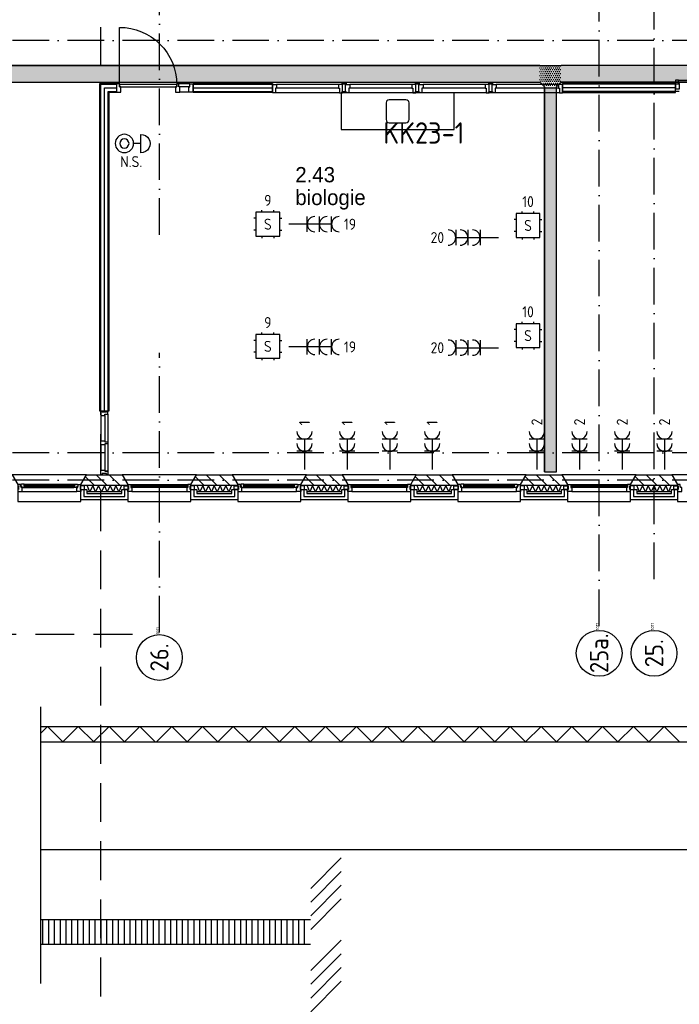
# Model space of a CAD drawing. Header units: millimetres. Extents: x -6587 to 112885, y 244 to 84344.
# Tile 38 of 57: x 39612 to 50412, y 33122 to 49250. Entities that reach past the tile are written whole.
import ezdxf
from ezdxf.enums import TextEntityAlignment as Align

# ---------------------------------------------------------------- set-up
doc = ezdxf.new("R2010")
doc.units = ezdxf.units.MM
doc.header["$LTSCALE"] = 100
for name, pattern in [('B-SL0', [100000000.0, 0, -100000000.0]), ('DASHDOT', [9, 6, -1.5, 0, -1.5]), ('HIDDEN', [9.525, 6.35, -3.175])]:
    doc.linetypes.add(name, pattern=pattern)
doc.layers.get('0').update_dxf_attribs({"color": 9, "linetype": 'CONTINUOUS'})
for name, color, linetype in [('AL$7----_STRAMIEN', 1, 'DASHDOT'), ('AL21----_BUITENWAND', 4, 'CONTINUOUS'), ('AL21K---_ISOLATIE', 1, 'CONTINUOUS'), ('AL22----_BINNENWAND', 7, 'CONTINUOUS'), ('AL28----_KONSTRUKTIE', 3, 'CONTINUOUS'), ('AL31----_BUITENKOZ', 7, 'CONTINUOUS'), ('AL32----_BINNENKOZ', 7, 'CONTINUOUS'), ('AL32----_DRAAIRICHTING', 1, 'CONTINUOUS'), ('AL66----_TRANSPINST', 7, 'CONTINUOUS'), ('AL74----', 7, 'CONTINUOUS'), ('ALL-----_REFLIJNEN', 8, 'CONTINUOUS'), ('ALN-----_BLOCKNAAM', 2, 'CONTINUOUS'), ('ALXA3---_VOLZWART', 14, 'CONTINUOUS'), ('ALXAB---_PREFABBETON', 1, 'CONTINUOUS'), ('BOUW', 8, 'CONTINUOUS'), ('EB62203-_ATTRIB', 2, 'CONTINUOUS'), ('EB6441--_ATTRIB', 2, 'CONTINUOUS'), ('EB6721--_ATTRIB', 2, 'CONTINUOUS'), ('EL62203-_KRACHT-WCD230', 3, 'CONTINUOUS'), ('EL6441--_DATACOM', 3, 'CONTINUOUS'), ('EL6721--_GEB-BEH-AUTO', 3, 'CONTINUOUS'), ('KABELGOOT1', 8, 'CONTINUOUS'), ('LIJN025', 10, 'CONTINUOUS'), ('LIJN070', 130, 'CONTINUOUS'), ('TEKST35', 50, 'CONTINUOUS'), ('WL570---_TOEVOER', 3, 'CONTINUOUS')]:
    doc.layers.add(name, color=color, linetype=linetype)
doc.styles.add('1_8', font='iso', dxfattribs={"width": 0.7, "height": 1.8})
doc.styles.add('2_0', font='iso', dxfattribs={"height": 200})
doc.styles.add('BURO-025', font='BUROFONT.shx', dxfattribs={"height": 250})
doc.styles.add('NORATT', font='isocp.shx')
doc.styles.get("Standard").update_dxf_attribs({"font": 'iso.shx'})
pattern_1 = [(0, (-1717.716, 188607.497), (15.875, 31.75), [0, -31.75])]

# ---------------------------------------------------------------- blocks, each defined once
blk = doc.blocks.new('ES3W2A')
for p, q in [((1.25, 2), (-1.25, 2)), ((0, 2), (0, -3)), ((1.25, 0), (-1.25, 0))]:
    blk.add_line(p, q)
for centre in [(0, 3.25), (0, 1.25)]:
    blk.add_arc(centre, 1.25, 180, 0)
at = {"color": 0, "style": 'NORATT'}
for tag, flags, p in [('VERMOGEN', 9, (-2.5, 5)), ('GROEP', 8, (0, 5)), ('SCHAK', 8, (2.5, 5)), ('GELIJK', 9, (5, 5)), ('TAL', 8, (2.5, 5)), ('KAST', 9, (7, 5))]:
    blk.add_attdef(tag, text='', height=1.8, rotation=90, dxfattribs=dict(at, flags=flags)).set_placement(p, align=Align.MIDDLE_CENTER)
at = {"color": 0, "style": 'NORATT', "flags": 8}
blk.add_attdef('DOEL', text='', height=1.8, rotation=90, dxfattribs=at).set_placement((-2.5, 5), align=Align.MIDDLE_LEFT)
at = {"color": 0, "style": 'NORATT', "flags": 9}
blk.add_attdef('M_CODE', text='', height=1.8, dxfattribs=at).set_placement((0, 0), align=Align.MIDDLE_CENTER)
blk = doc.blocks.new('ES1116A2')
for p, q in [((-0.75, 1.5), (-0.75, 1.75)), ((0.75, 1.5), (0.75, 1.75)), ((-1.5, 0.75), (-1.75, 0.75)), ((1.5, 0.75), (1.75, 0.75)), ((-1.5, -0.75), (-1.75, -0.75)), ((1.5, -0.75), (1.75, -0.75)), ((-0.75, -1.5), (-0.75, -1.75)), ((0.75, -1.5), (0.75, -1.75))]:
    blk.add_line(p, q)
blk.add_lwpolyline([(-1.5, -1.5), (1.5, -1.5), (1.5, 1.5), (-1.5, 1.5)], close=True)
at = {"style": '1_8', "flags": 8}
for tag, p in [('NUMMER', (0, 3)), ('CODE', (0, 0))]:
    blk.add_attdef(tag, text='', height=1.8, dxfattribs=at).set_placement(p, align=Align.MIDDLE)
blk.add_attdef('M_CODE', text='', height=1.8, dxfattribs=at).set_placement((0, 0), align=Align.MIDDLE_CENTER)
blk = doc.blocks.new('ES111454')
for p, q in [((-1.51, 2.61), (1.49, 2.61)), ((-0.01, 2.61), (-0.01, 1.44))]:
    blk.add_line(p, q)
for radius in [1.5, 0.75]:
    blk.add_circle((0.01, -0.08), radius)
blk.add_arc((-0.01, 2.64), 1.5, 358.854, 181.146)
at = {"style": '1_8'}
for tag, flags, p in [('NUMMER', 8, (0.01, 5.42)), ('CODE', 8, (0.01, 2.92)), ('M_CODE', 9, (0.01, -0.08))]:
    blk.add_attdef(tag, text='', height=2, dxfattribs=dict(at, flags=flags)).set_placement(p, align=Align.MIDDLE)
blk = doc.blocks.new('ES3W3A')
at = {"color": 0}
for p, q in [((1.25, 4), (-1.25, 4)), ((0, 4), (0, -3)), ((1.25, 2), (-1.25, 2)), ((1.25, 0), (-1.25, 0))]:
    blk.add_line(p, q, dxfattribs=at)
for centre in [(0, 5.25), (0, 3.25), (0, 1.25)]:
    blk.add_arc(centre, 1.25, 180, 0, dxfattribs=at)
at = {"color": 0, "style": 'NORATT'}
for tag, flags, p in [('VERMOGEN', 9, (-2.5, 7)), ('GROEP', 8, (0, 7)), ('SCHAK', 8, (2.5, 7)), ('GELIJK', 9, (5, 7)), ('KAST', 9, (7, 7)), ('TAL', 8, (2.5, 7))]:
    blk.add_attdef(tag, text='', height=1.8, rotation=90, dxfattribs=dict(at, flags=flags)).set_placement(p, align=Align.MIDDLE_CENTER)
at = {"color": 0, "style": 'NORATT', "flags": 8}
blk.add_attdef('DOEL', text='', height=1.8, rotation=90, dxfattribs=at).set_placement((-2.5, 7), align=Align.MIDDLE_LEFT)
at = {"color": 0, "style": 'NORATT', "flags": 9}
blk.add_attdef('M_CODE', text='', height=1.8, dxfattribs=at).set_placement((0, 0), align=Align.MIDDLE_CENTER)
blk = doc.blocks.new('1011')
at = {"layer": 'AL$7----_STRAMIEN', "color": 7, "linetype": 'Continuous'}
blk.add_circle((-750, 0), 750, dxfattribs=at)
at = {"layer": 'AL$7----_STRAMIEN', "color": 3, "linetype": 'Continuous'}
blk.add_attdef('STR-NAAM', text='', height=600, rotation=360, dxfattribs=at).set_placement((-750, 0), align=Align.MIDDLE)
at = {"layer": 'ALN-----_BLOCKNAAM', "linetype": 'Continuous'}
blk.add_text('1011', height=100, dxfattribs=at).set_placement((0, 0))
blk = doc.blocks.new('A$C3CED5FD2')
at = {"layer": 'AL74----'}
for p, q in [((0, 600), (0, 0)), ((1850, 600), (0, 600)), ((1062.5, 487.5), (787.5, 487.5)), ((1850, 0), (1850, 600)), ((737.5, 437.5), (737.5, 162.5)), ((1112.5, 162.5), (1112.5, 437.5)), ((0, 0), (1850, 0)), ((787.5, 112.5), (1062.5, 112.5))]:
    blk.add_line(p, q, dxfattribs=at)
for centre, start, end in [((787.5, 437.5), 90, 180), ((1062.5, 437.5), 0, 90), ((787.5, 162.5), 180, 270), ((1062.5, 162.5), 270, 0)]:
    blk.add_arc(centre, 50, start, end, dxfattribs=at)
blk = doc.blocks.new('EH100000')
at = {"linetype": 'ByBlock'}
for p, q in [((1, 0.5), (0, 0.5)), ((1, 0.5, 1), (0, 0.5, 1)), ((0, -0.5, 1), (1, -0.5, 1)), ((1, -0.5), (0, -0.5))]:
    blk.add_line(p, q, dxfattribs=at)
at = {"linetype": 'ByBlock', "invisible_edges": 15}
for points in [[(1, -0.5), (0, -0.5), (0, 0.5), (1, 0.5)], [(0, 0.5), (1, 0.5), (1, 0.5, 1), (0, 0.5, 1)], [(0, -0.5, 1), (1, -0.5, 1), (1, -0.5), (0, -0.5)]]:
    blk.add_3dface(points, dxfattribs=at)
at = {"linetype": 'ByBlock', "style": '2_0', "flags": 8}
blk.add_attdef('FUNCTIE', text='', height=0.5, dxfattribs=at).set_placement((0.5, 0), align=Align.MIDDLE)
at = {"linetype": 'ByBlock', "flags": 9}
blk.add_attdef('SCHOT', text='', height=0.5, dxfattribs=at).set_placement((0.5, 0), align=Align.MIDDLE)
blk = doc.blocks.new('EH100005')
blk.add_lwpolyline([(-1, -0.5), (0, -0.5), (0, 0.5), (-1, 0.5)])
at = {"style": '2_0', "flags": 9}
blk.add_attdef('HULPSTUK', text='', height=0.5, dxfattribs=at).set_placement((0, 0), align=Align.MIDDLE)
blk = doc.blocks.new('KG3FEF')
at = {"linetype": 'B-SL0'}
for p, q in [((-175, 135), (-175, -135)), ((175, -135), (175, 135)), ((-100, -210), (100, -210))]:
    blk.add_line(p, q, dxfattribs=at)
at = {"linetype": 'ByBlock'}
for points in [[(-175, 135), (0, 135), (0, 135), (175, 135)], [(-100, -210), (-100, -210), (-175, -135), (-175, -135)], [(175, -135), (175, -135), (100, -210), (100, -210)]]:
    blk.add_lwpolyline(points, dxfattribs=at)
at = {"flags": 3}
blk.add_attdef('HULPSTUK', (0, 0), '', height=1, rotation=270, dxfattribs=at)
blk = doc.blocks.new('A$Cb38f1ce1')
at = {"layer": 'KABELGOOT1'}
h = blk.add_hatch(dxfattribs=at)
h.set_pattern_fill('DOTS', color=256, scale=20, style=0)
h.set_pattern_definition(pattern_1)
h.paths.add_polyline_path([(57568, 41700), (57643, 41625), (57643, 41700)])
h.paths.add_polyline_path([(57643, 41970), (30668, 41970), (30668, 41700), (57643, 41700)])
h = blk.add_hatch(dxfattribs=at)
h.set_pattern_fill('DOTS', color=256, scale=20, style=0)
h.set_pattern_definition(pattern_1)
h.paths.add_polyline_path([(44878, 41700), (44953, 41625), (45153, 41625), (45228, 41700), (45228, 41970), (45053, 41970), (44878, 41970)])
h = blk.add_hatch(dxfattribs=at)
h.set_pattern_fill('DOTS', color=256, scale=20, style=0)
h.set_pattern_definition(pattern_1)
h.paths.add_polyline_path([(45153, 41625), (44953, 41625), (44953, 35314), (45153, 35314)])
at = {"layer": 'AL$7----_STRAMIEN', "color": 1}
blk.add_line((86348, 42380), (750, 42380), dxfattribs=at)
for points in [[(38648, 39197), (38648, 70113)], [(45848, 32791), (45848, 70113)], [(46748, 33559), (46748, 44712)], [(38648, 32684), (38648, 37266)], [(86348, 35630), (1577, 35630)], [(86348, 35180), (750, 35180)]]:
    blk.add_lwpolyline(points, dxfattribs=at)
at = {"layer": 'AL21----_BUITENWAND', "color": 8}
for p, q in [((37363, 34860), (37363, 35029)), ((37363, 35029), (37463, 35029)), ((37463, 35029), (37463, 34960)), ((38033, 34960), (38033, 35029)), ((38033, 35029), (38133, 35029)), ((38133, 35029), (38133, 34860)), ((39163, 34860), (39163, 35029)), ((39163, 35029), (39263, 35029)), ((39263, 35029), (39263, 34960)), ((39833, 34960), (39833, 35029)), ((39833, 35029), (39933, 35029)), ((39933, 35029), (39933, 34860)), ((40963, 34860), (40963, 35029)), ((40963, 35029), (41063, 35029)), ((41063, 35029), (41063, 34960)), ((41633, 34960), (41633, 35029)), ((41633, 35029), (41733, 35029)), ((41733, 35029), (41733, 34860)), ((42763, 34860), (42763, 35029)), ((42763, 35029), (42863, 35029)), ((42863, 35029), (42863, 34960)), ((43433, 34960), (43433, 35029)), ((43433, 35029), (43533, 35029)), ((43533, 35029), (43533, 34860)), ((44563, 34860), (44563, 35029)), ((44563, 35029), (44663, 35029)), ((44663, 35029), (44663, 34960)), ((45233, 34960), (45233, 35029)), ((45233, 35029), (45333, 35029)), ((45333, 35029), (45333, 34860)), ((46363, 34860), (46363, 35029)), ((46363, 35029), (46463, 35029)), ((46463, 35029), (46463, 34960)), ((47033, 34960), (47033, 35029)), ((47033, 35029), (47133, 35029)), ((47133, 35029), (47133, 34860)), ((38133, 34860), (37363, 34860)), ((37463, 34960), (38033, 34960)), ((39933, 34860), (39163, 34860)), ((39263, 34960), (39833, 34960)), ((41733, 34860), (40963, 34860)), ((41063, 34960), (41633, 34960)), ((43533, 34860), (42763, 34860)), ((42863, 34960), (43433, 34960)), ((45333, 34860), (44563, 34860)), ((44663, 34960), (45233, 34960)), ((47133, 34860), (46363, 34860)), ((46463, 34960), (47033, 34960))]:
    blk.add_line(p, q, dxfattribs=at)
at = {"layer": 'AL21K---_ISOLATIE', "color": 8, "linetype": 'Continuous'}
for p, q in [((38033, 35090), (37463, 35090)), ((37510, 34990), (37467, 35090)), ((37558, 35090), (37510, 34990)), ((37605, 34990), (37558, 35090)), ((37653, 35090), (37605, 34990)), ((37700, 34990), (37653, 35090)), ((37748, 35090), (37700, 34990)), ((37795, 34990), (37748, 35090)), ((37843, 35090), (37795, 34990)), ((37890, 34990), (37843, 35090)), ((37938, 35090), (37890, 34990)), ((37985, 34990), (37938, 35090)), ((38028, 35090), (37985, 34990)), ((39833, 35090), (39263, 35090)), ((39310, 34990), (39267, 35090)), ((39358, 35090), (39310, 34990)), ((39405, 34990), (39358, 35090)), ((39453, 35090), (39405, 34990)), ((39500, 34990), (39453, 35090)), ((39548, 35090), (39500, 34990)), ((39595, 34990), (39548, 35090)), ((39643, 35090), (39595, 34990)), ((39690, 34990), (39643, 35090)), ((39738, 35090), (39690, 34990)), ((39785, 34990), (39738, 35090)), ((39828, 35090), (39785, 34990)), ((41633, 35090), (41063, 35090)), ((41110, 34990), (41067, 35090)), ((41158, 35090), (41110, 34990)), ((41205, 34990), (41158, 35090)), ((41253, 35090), (41205, 34990)), ((41300, 34990), (41253, 35090)), ((41348, 35090), (41300, 34990)), ((41395, 34990), (41348, 35090)), ((41443, 35090), (41395, 34990)), ((41490, 34990), (41443, 35090)), ((41538, 35090), (41490, 34990)), ((41585, 34990), (41538, 35090)), ((41628, 35090), (41585, 34990)), ((43433, 35090), (42863, 35090)), ((42910, 34990), (42867, 35090)), ((42958, 35090), (42910, 34990)), ((43005, 34990), (42958, 35090)), ((43053, 35090), (43005, 34990)), ((43100, 34990), (43053, 35090)), ((43148, 35090), (43100, 34990)), ((43195, 34990), (43148, 35090)), ((43243, 35090), (43195, 34990)), ((43290, 34990), (43243, 35090)), ((43338, 35090), (43290, 34990)), ((43385, 34990), (43338, 35090)), ((43428, 35090), (43385, 34990)), ((45233, 35090), (44663, 35090)), ((44710, 34990), (44667, 35090)), ((44758, 35090), (44710, 34990)), ((44805, 34990), (44758, 35090)), ((44853, 35090), (44805, 34990)), ((44900, 34990), (44853, 35090)), ((44948, 35090), (44900, 34990)), ((44995, 34990), (44948, 35090)), ((45043, 35090), (44995, 34990)), ((45090, 34990), (45043, 35090)), ((45138, 35090), (45090, 34990)), ((45185, 34990), (45138, 35090)), ((45228, 35090), (45185, 34990)), ((47033, 35090), (46463, 35090)), ((46510, 34990), (46467, 35090)), ((46558, 35090), (46510, 34990)), ((46605, 34990), (46558, 35090)), ((46653, 35090), (46605, 34990)), ((46700, 34990), (46653, 35090)), ((46748, 35090), (46700, 34990)), ((46795, 34990), (46748, 35090)), ((46843, 35090), (46795, 34990)), ((46890, 34990), (46843, 35090)), ((46938, 35090), (46890, 34990)), ((46985, 34990), (46938, 35090)), ((47028, 35090), (46985, 34990)), ((38033, 34990), (37463, 34990)), ((39833, 34990), (39263, 34990)), ((41633, 34990), (41063, 34990)), ((43433, 34990), (42863, 34990)), ((45233, 34990), (44663, 34990)), ((47033, 34990), (46463, 34990))]:
    blk.add_line(p, q, dxfattribs=at)
at = {"layer": 'AL22----_BINNENWAND', "color": 8}
for p, q in [((37673, 36309), (37673, 41680)), ((37673, 41680), (37948, 41680)), ((37948, 41680), (37948, 41530)), ((39199, 41680), (40498, 41680)), ((39199, 41530), (39199, 41680)), ((40498, 41680), (40498, 41530)), ((47097, 41680), (45248, 41680)), ((45248, 41680), (45248, 41530)), ((37948, 41530), (37823, 41530)), ((37823, 41530), (37823, 36309)), ((40498, 41530), (39199, 41530)), ((45248, 41530), (47097, 41530)), ((37823, 36309), (37673, 36309))]:
    blk.add_line(p, q, dxfattribs=at)
at = {"layer": 'AL22----_BINNENWAND', "color": 8, "linetype": 'Continuous'}
for p, q in [((37688, 36309), (37688, 41665)), ((37688, 41665), (37948, 41665)), ((39199, 41665), (40498, 41665)), ((47158, 41665), (45248, 41665)), ((47097, 41665), (45248, 41665)), ((37808, 36309), (37808, 41545)), ((37808, 41545), (37948, 41545)), ((39199, 41545), (40498, 41545)), ((47158, 41545), (45248, 41545)), ((47097, 41545), (45248, 41545))]:
    blk.add_line(p, q, dxfattribs=at)
at = {"layer": 'AL28----_KONSTRUKTIE', "color": 8}
for p, q in [((37363, 35110), (37455, 35270)), ((37455, 35270), (38040, 35270)), ((38040, 35270), (38133, 35110)), ((39163, 35110), (39255, 35270)), ((39255, 35270), (39840, 35270)), ((39840, 35270), (39933, 35110)), ((40963, 35110), (41055, 35270)), ((41055, 35270), (41640, 35270)), ((41640, 35270), (41733, 35110)), ((42763, 35110), (42855, 35270)), ((42855, 35270), (43440, 35270)), ((43440, 35270), (43533, 35110)), ((44563, 35110), (44655, 35270)), ((44655, 35270), (45240, 35270)), ((45240, 35270), (45333, 35110)), ((46363, 35110), (46455, 35270)), ((46455, 35270), (47040, 35270)), ((47040, 35270), (47133, 35110)), ((37363, 35090), (37363, 35110)), ((38133, 35090), (37363, 35090)), ((38133, 35110), (38133, 35090)), ((39163, 35090), (39163, 35110)), ((39933, 35090), (39163, 35090)), ((39933, 35110), (39933, 35090)), ((40963, 35090), (40963, 35110)), ((41733, 35090), (40963, 35090)), ((41733, 35110), (41733, 35090)), ((42763, 35090), (42763, 35110)), ((43533, 35090), (42763, 35090)), ((43533, 35110), (43533, 35090)), ((44563, 35090), (44563, 35110)), ((45333, 35090), (44563, 35090)), ((45333, 35110), (45333, 35090)), ((46363, 35090), (46363, 35110)), ((47133, 35090), (46363, 35090)), ((47133, 35110), (47133, 35090))]:
    blk.add_line(p, q, dxfattribs=at)
at = {"layer": 'AL31----_BUITENKOZ', "color": 8}
for points in [[(37363, 35110), (37455, 35270), (36240, 35270), (36333, 35110), (36333, 34830), (37363, 34830)], [(39163, 35110), (39255, 35270), (38040, 35270), (38133, 35110), (38133, 34830), (39163, 34830)], [(40963, 35110), (41055, 35270), (39840, 35270), (39933, 35110), (39933, 34830), (40963, 34830)], [(42763, 35110), (42855, 35270), (41640, 35270), (41733, 35110), (41733, 34830), (42763, 34830)], [(44563, 35110), (44655, 35270), (43440, 35270), (43533, 35110), (43533, 34830), (44563, 34830)], [(46363, 35110), (46455, 35270), (45240, 35270), (45333, 35110), (45333, 34830), (46363, 34830)], [(48163, 35110), (48255, 35270), (47040, 35270), (47133, 35110), (47133, 34830), (48163, 34830)], [(36333, 35110), (36333, 35085), (36343, 35085), (36343, 35029), (36333, 35029), (36333, 34996), (36400, 34996), (36400, 35059), (36383, 35059), (36383, 35074), (36377, 35074), (36377, 35110)], [(36389, 35113), (36387, 35109), (36380, 35109), (36380, 35079), (36402, 35079), (36402, 35074), (36394, 35074), (36394, 35059), (36400, 35059), (36447, 35059), (36449, 35072), (36432, 35072), (36432, 35113)], [(36432, 35111), (36432, 35097), (36449, 35097), (36449, 35111)], [(37306, 35113), (37308, 35109), (37315, 35109), (37315, 35079), (37293, 35079), (37293, 35074), (37301, 35074), (37301, 35059), (37296, 35059), (37249, 35059), (37246, 35072), (37263, 35072), (37263, 35113)], [(37263, 35111), (37263, 35097), (37246, 35097), (37246, 35111)], [(37363, 35110), (37363, 35085), (37353, 35085), (37353, 35029), (37363, 35029), (37363, 34996), (37296, 34996), (37296, 35059), (37313, 35059), (37313, 35074), (37319, 35074), (37319, 35110)], [(37353, 35085), (37353, 35029), (37424, 35029), (37424, 35085)], [(38143, 35085), (38143, 35029), (38072, 35029), (38072, 35085)], [(39153, 35085), (39153, 35029), (39224, 35029), (39224, 35085)], [(39943, 35085), (39943, 35029), (39872, 35029), (39872, 35085)], [(39933, 35110), (39933, 35085), (39943, 35085), (39943, 35029), (39933, 35029), (39933, 34996), (40000, 34996), (40000, 35059), (39983, 35059), (39983, 35074), (39977, 35074), (39977, 35110)], [(39989, 35113), (39987, 35109), (39980, 35109), (39980, 35079), (40002, 35079), (40002, 35074), (39994, 35074), (39994, 35059), (40000, 35059), (40047, 35059), (40049, 35072), (40032, 35072), (40032, 35113)], [(40032, 35111), (40032, 35097), (40049, 35097), (40049, 35111)], [(40906, 35113), (40908, 35109), (40915, 35109), (40915, 35079), (40893, 35079), (40893, 35074), (40901, 35074), (40901, 35059), (40896, 35059), (40849, 35059), (40846, 35072), (40863, 35072), (40863, 35113)], [(40863, 35111), (40863, 35097), (40846, 35097), (40846, 35111)], [(40963, 35110), (40963, 35085), (40953, 35085), (40953, 35029), (40963, 35029), (40963, 34996), (40896, 34996), (40896, 35059), (40913, 35059), (40913, 35074), (40919, 35074), (40919, 35110)], [(40953, 35085), (40953, 35029), (41024, 35029), (41024, 35085)], [(41743, 35085), (41743, 35029), (41672, 35029), (41672, 35085)], [(42753, 35085), (42753, 35029), (42824, 35029), (42824, 35085)], [(43543, 35085), (43543, 35029), (43472, 35029), (43472, 35085)], [(43533, 35110), (43533, 35085), (43543, 35085), (43543, 35029), (43533, 35029), (43533, 34996), (43600, 34996), (43600, 35059), (43583, 35059), (43583, 35074), (43577, 35074), (43577, 35110)], [(43589, 35113), (43587, 35109), (43580, 35109), (43580, 35079), (43602, 35079), (43602, 35074), (43594, 35074), (43594, 35059), (43600, 35059), (43647, 35059), (43649, 35072), (43632, 35072), (43632, 35113)], [(43632, 35111), (43632, 35097), (43649, 35097), (43649, 35111)], [(44506, 35113), (44508, 35109), (44515, 35109), (44515, 35079), (44493, 35079), (44493, 35074), (44501, 35074), (44501, 35059), (44496, 35059), (44449, 35059), (44446, 35072), (44463, 35072), (44463, 35113)], [(44463, 35111), (44463, 35097), (44446, 35097), (44446, 35111)], [(44563, 35110), (44563, 35085), (44553, 35085), (44553, 35029), (44563, 35029), (44563, 34996), (44496, 34996), (44496, 35059), (44513, 35059), (44513, 35074), (44519, 35074), (44519, 35110)], [(44553, 35085), (44553, 35029), (44624, 35029), (44624, 35085)], [(45343, 35085), (45343, 35029), (45272, 35029), (45272, 35085)], [(46353, 35085), (46353, 35029), (46424, 35029), (46424, 35085)], [(47143, 35085), (47143, 35029), (47072, 35029), (47072, 35085)], [(47133, 35110), (47133, 35085), (47143, 35085), (47143, 35029), (47133, 35029), (47133, 34996), (47200, 34996), (47200, 35059), (47183, 35059), (47183, 35074), (47177, 35074), (47177, 35110)]]:
    blk.add_lwpolyline(points, close=True, dxfattribs=at)
for points in [[(36432, 35113), (37263, 35113)], [(36447, 35059), (37249, 35059)], [(38183, 35110), (39113, 35110)], [(40032, 35113), (40863, 35113)], [(40047, 35059), (40849, 35059)], [(41783, 35110), (42713, 35110)], [(43632, 35113), (44463, 35113)], [(43647, 35059), (44449, 35059)], [(45383, 35110), (46313, 35110)], [(36400, 34996), (37296, 34996)], [(38200, 34996), (39096, 34996)], [(40000, 34996), (40896, 34996)], [(41800, 34996), (42696, 34996)], [(43600, 34996), (44496, 34996)], [(45400, 34996), (46296, 34996)]]:
    blk.add_lwpolyline(points, dxfattribs=at)
at = {"layer": 'AL31----_BUITENKOZ', "color": 8, "linetype": 'Continuous'}
for points in [[(36434, 35095), (36434, 35074), (37261, 35074), (37261, 35095)], [(38183, 35110), (38183, 35110), (38183, 35059), (38200, 35059), (38200, 34996), (38200, 34996), (38200, 34996), (38200, 34996), (38200, 34996), (38133, 34996), (38133, 35029), (38143, 35029), (38143, 35085), (38133, 35085), (38133, 35085), (38133, 35110)], [(38188, 35084), (38188, 35063), (39108, 35063), (39108, 35084)], [(39113, 35110), (39113, 35110), (39113, 35059), (39096, 35059), (39096, 34996), (39096, 34996), (39096, 34996), (39096, 34996), (39096, 34996), (39163, 34996), (39163, 35029), (39153, 35029), (39153, 35085), (39163, 35085), (39163, 35085), (39163, 35110)], [(40034, 35095), (40034, 35074), (40861, 35074), (40861, 35095)], [(41783, 35110), (41783, 35110), (41783, 35059), (41800, 35059), (41800, 34996), (41800, 34996), (41800, 34996), (41800, 34996), (41800, 34996), (41733, 34996), (41733, 35029), (41743, 35029), (41743, 35085), (41733, 35085), (41733, 35085), (41733, 35110)], [(41788, 35084), (41788, 35063), (42708, 35063), (42708, 35084)], [(42713, 35110), (42713, 35110), (42713, 35059), (42696, 35059), (42696, 34996), (42696, 34996), (42696, 34996), (42696, 34996), (42696, 34996), (42763, 34996), (42763, 35029), (42753, 35029), (42753, 35085), (42763, 35085), (42763, 35085), (42763, 35110)], [(43634, 35095), (43634, 35074), (44461, 35074), (44461, 35095)], [(45383, 35110), (45383, 35110), (45383, 35059), (45400, 35059), (45400, 34996), (45400, 34996), (45400, 34996), (45400, 34996), (45400, 34996), (45333, 34996), (45333, 35029), (45343, 35029), (45343, 35085), (45333, 35085), (45333, 35085), (45333, 35110)], [(45388, 35084), (45388, 35063), (46308, 35063), (46308, 35084)], [(46313, 35110), (46313, 35110), (46313, 35059), (46296, 35059), (46296, 34996), (46296, 34996), (46296, 34996), (46296, 34996), (46296, 34996), (46363, 34996), (46363, 35029), (46353, 35029), (46353, 35085), (46363, 35085), (46363, 35085), (46363, 35110)]]:
    blk.add_lwpolyline(points, close=True, dxfattribs=at)
at = {"layer": 'AL32----_BINNENKOZ', "color": 8}
blk.add_line((37806, 35325), (37755, 35325), dxfattribs=at)
for points in [[(38015, 41623), (37998, 41623), (37998, 41674), (37948, 41674), (37948, 41535), (38015, 41535)], [(38932, 41623), (38932, 41663), (37998, 41663), (37998, 41623)], [(39132, 41623), (39149, 41623), (39149, 41674), (39199, 41674), (39199, 41535), (39132, 41535)]]:
    blk.add_lwpolyline(points, close=True, dxfattribs=at)
for points in [[(38965, 41674), (38932, 41674), (38932, 41623), (38915, 41623), (38915, 41535), (38982, 41535), (38982, 41623), (38965, 41623), (38965, 41674), (38932, 41674)], [(39149, 41674), (38965, 41674)], [(39132, 41623), (38982, 41623)], [(40498, 41523), (40498, 41662), (40565, 41662), (40565, 41599), (40548, 41599), (40548, 41523), (40498, 41523)], [(41581, 41662), (40565, 41662)], [(41648, 41523), (41648, 41662), (41581, 41662), (41581, 41599), (41598, 41599), (41598, 41523), (41648, 41523)], [(41698, 41667), (41710, 41667), (41710, 41685), (41648, 41685), (41635, 41685), (41635, 41667)], [(41698, 41662), (41698, 41667), (41648, 41667), (41648, 41662)], [(41698, 41523), (41698, 41662), (41765, 41662), (41765, 41599), (41748, 41599), (41748, 41523), (41698, 41523)], [(42781, 41662), (41765, 41662)], [(42848, 41523), (42848, 41662), (42781, 41662), (42781, 41599), (42798, 41599), (42798, 41523), (42848, 41523)], [(42898, 41667), (42910, 41667), (42910, 41685), (42848, 41685), (42835, 41685), (42835, 41667)], [(42898, 41662), (42898, 41667), (42848, 41667), (42848, 41662)], [(42898, 41523), (42898, 41662), (42965, 41662), (42965, 41599), (42948, 41599), (42948, 41523), (42898, 41523)], [(43981, 41662), (42965, 41662)], [(44048, 41523), (44048, 41662), (43981, 41662), (43981, 41599), (43998, 41599), (43998, 41523), (44048, 41523)], [(44098, 41667), (44110, 41667), (44110, 41685), (44048, 41685), (44035, 41685), (44035, 41667)], [(44098, 41662), (44098, 41667), (44048, 41667), (44048, 41662)], [(44098, 41523), (44098, 41662), (44165, 41662), (44165, 41599), (44148, 41599), (44148, 41523), (44098, 41523)], [(45181, 41662), (44165, 41662)], [(45248, 41523), (45248, 41662), (45181, 41662), (45181, 41599), (45198, 41599), (45198, 41523), (45248, 41523)], [(39132, 41535), (38982, 41535)], [(41598, 41523), (40548, 41523)], [(41581, 41599), (40565, 41599)], [(41698, 41542), (41710, 41542), (41710, 41524), (41648, 41524), (41635, 41524), (41635, 41542)], [(41698, 41548), (41698, 41542), (41648, 41542), (41648, 41548)], [(42798, 41523), (41748, 41523)], [(42781, 41599), (41765, 41599)], [(42898, 41542), (42910, 41542), (42910, 41524), (42848, 41524), (42835, 41524), (42835, 41542)], [(42898, 41548), (42898, 41542), (42848, 41542), (42848, 41548)], [(43998, 41523), (42948, 41523)], [(43981, 41599), (42965, 41599)], [(44098, 41542), (44110, 41542), (44110, 41524), (44048, 41524), (44035, 41524), (44035, 41542)], [(44098, 41548), (44098, 41542), (44048, 41542), (44048, 41548)], [(45198, 41523), (44148, 41523)], [(45181, 41599), (44165, 41599)], [(37806, 36309), (37781, 36309), (37781, 36293), (37714, 36293), (37714, 36309), (37692, 36309), (37692, 36242), (37755, 36242), (37755, 36259), (37806, 36259), (37806, 36309)], [(37692, 36242), (37692, 35826)], [(37692, 36242), (37692, 35826)], [(37755, 36242), (37755, 35826)], [(37806, 36259), (37806, 35809)], [(37806, 35776), (37755, 35776), (37755, 35759), (37692, 35759), (37692, 35826), (37755, 35826), (37755, 35809), (37806, 35809), (37806, 35776)], [(37692, 35758), (37692, 35342)], [(37755, 35758), (37755, 35342)], [(37806, 35775), (37806, 35325)], [(37806, 35275), (37781, 35275), (37781, 35291), (37714, 35291), (37714, 35275), (37692, 35275), (37692, 35342), (37755, 35342), (37755, 35325), (37806, 35325), (37806, 35275)]]:
    blk.add_lwpolyline(points, dxfattribs=at)
at = {"layer": 'AL32----_DRAAIRICHTING', "color": 8}
blk.add_lwpolyline([(37998, 41663), (37998, 42597, -0.414214), (38932, 41663, -0.414214)], format="xyb", dxfattribs=at)
blk.add_lwpolyline([(47147, 41731), (47331, 41731)], dxfattribs=at)
at = {"layer": 'AL66----_TRANSPINST', "color": 8, "linetype": 'Continuous'}
blk.add_line((47097, 41530), (47097, 41680), dxfattribs=at)
blk.add_lwpolyline([(47164, 41680), (47147, 41680), (47147, 41731), (47097, 41731), (47097, 41592), (47164, 41592)], close=True, dxfattribs=at)
at = {"layer": 'ALL-----_REFLIJNEN', "color": 8, "linetype": 'Continuous'}
for p, q in [((37748, 36309), (37748, 41605)), ((37748, 41605), (37948, 41605)), ((39199, 41605), (40498, 41605)), ((47097, 41605), (45248, 41605)), ((37413, 35029), (37413, 34910)), ((38083, 34910), (38083, 35029)), ((39213, 35029), (39213, 34910)), ((39883, 34910), (39883, 35029)), ((41013, 35029), (41013, 34910)), ((41683, 34910), (41683, 35029)), ((42813, 35029), (42813, 34910)), ((43483, 34910), (43483, 35029)), ((44613, 35029), (44613, 34910)), ((45283, 34910), (45283, 35029)), ((46413, 35029), (46413, 34910)), ((47083, 34910), (47083, 35029)), ((37413, 34910), (38083, 34910)), ((39213, 34910), (39883, 34910)), ((41013, 34910), (41683, 34910)), ((42813, 34910), (43483, 34910)), ((44613, 34910), (45283, 34910)), ((46413, 34910), (47083, 34910))]:
    blk.add_line(p, q, dxfattribs=at)
at = {"layer": 'ALXA3---_VOLZWART', "color": 8}
for p, q in [((37413, 35029), (37413, 34910)), ((38083, 34910), (38083, 35029)), ((39213, 35029), (39213, 34910)), ((39883, 34910), (39883, 35029)), ((41013, 35029), (41013, 34910)), ((41683, 34910), (41683, 35029)), ((42813, 35029), (42813, 34910)), ((43483, 34910), (43483, 35029)), ((44613, 35029), (44613, 34910)), ((45283, 34910), (45283, 35029)), ((46413, 35029), (46413, 34910)), ((47083, 34910), (47083, 35029)), ((37413, 34910), (38083, 34910)), ((39213, 34910), (39883, 34910)), ((41013, 34910), (41683, 34910)), ((42813, 34910), (43483, 34910)), ((44613, 34910), (45283, 34910)), ((46413, 34910), (47083, 34910))]:
    blk.add_line(p, q, dxfattribs=at)
at = {"layer": 'ALXAB---_PREFABBETON', "color": 8}
for p, q in [((37584, 35090), (37436, 35238)), ((37796, 35090), (37616, 35270)), ((38008, 35090), (37828, 35270)), ((39384, 35090), (39236, 35238)), ((39596, 35090), (39416, 35270)), ((39808, 35090), (39628, 35270)), ((41184, 35090), (41036, 35238)), ((41396, 35090), (41216, 35270)), ((41608, 35090), (41428, 35270)), ((42984, 35090), (42836, 35238)), ((43196, 35090), (43016, 35270)), ((43408, 35090), (43228, 35270)), ((44784, 35090), (44636, 35238)), ((44996, 35090), (44816, 35270)), ((45208, 35090), (45028, 35270)), ((46584, 35090), (46436, 35238)), ((46796, 35090), (46616, 35270)), ((47008, 35090), (46828, 35270)), ((37372, 35090), (37363, 35099)), ((39172, 35090), (39163, 35099)), ((40972, 35090), (40963, 35099)), ((42772, 35090), (42763, 35099)), ((44572, 35090), (44563, 35099)), ((46372, 35090), (46363, 35099))]:
    blk.add_line(p, q, dxfattribs=at)
at = {"layer": 'BOUW'}
for p, q in [((36707, 26938), (36707, 31466)), ((36707, 31144), (51886, 31144)), ((36817, 31144), (36707, 31035)), ((37069, 30894), (36817, 31144)), ((37321, 31144), (37069, 30894)), ((37573, 30894), (37321, 31144)), ((37824, 31144), (37572, 30894)), ((38076, 30894), (37824, 31144)), ((38076, 30894), (38328, 31144)), ((38328, 31144), (38580, 30894)), ((38852, 31144), (38600, 30894)), ((39104, 30894), (38852, 31144)), ((39355, 31144), (39104, 30894)), ((39607, 30894), (39355, 31144)), ((39859, 31144), (39607, 30894)), ((40111, 30894), (39859, 31144)), ((40363, 31144), (40111, 30894)), ((40615, 30894), (40363, 31144)), ((40615, 30894), (40867, 31144)), ((40867, 31144), (41119, 30894)), ((41118, 30894), (41370, 31144)), ((41370, 31144), (41622, 30894)), ((41622, 30894), (41874, 31144)), ((41874, 31144), (42126, 30894)), ((42126, 30894), (42378, 31144)), ((42378, 31144), (42630, 30894)), ((42630, 30894), (42882, 31144)), ((42882, 31144), (43134, 30894)), ((43134, 30894), (43386, 31144)), ((43386, 31144), (43638, 30894)), ((43638, 30894), (43890, 31144)), ((43890, 31144), (44142, 30894)), ((44142, 30894), (44394, 31144)), ((44394, 31144), (44645, 30894)), ((44645, 30894), (44897, 31144)), ((44897, 31144), (45149, 30894)), ((45149, 30894), (45401, 31144)), ((45401, 31144), (45653, 30894)), ((45653, 30894), (45905, 31144)), ((45905, 31144), (46157, 30894)), ((46157, 30894), (46409, 31144)), ((46409, 31144), (46661, 30894)), ((46661, 30894), (46913, 31144)), ((46913, 31144), (47165, 30894)), ((36707, 30894), (51886, 30894)), ((59243, 29127), (36711, 29127)), ((41125, 27977), (36707, 27977)), ((36741, 27577), (36741, 27965)), ((36836, 27577), (36836, 27965)), ((36932, 27577), (36932, 27965)), ((37027, 27577), (37027, 27965)), ((37122, 27577), (37122, 27965)), ((37217, 27577), (37217, 27965)), ((37313, 27577), (37313, 27965)), ((37408, 27577), (37408, 27965)), ((37503, 27577), (37503, 27965)), ((37598, 27577), (37598, 27965)), ((37694, 27577), (37694, 27965)), ((37789, 27577), (37789, 27965)), ((37884, 27577), (37884, 27965)), ((37979, 27577), (37979, 27965)), ((38075, 27577), (38075, 27965)), ((38170, 27577), (38170, 27965)), ((38265, 27577), (38265, 27965)), ((38360, 27577), (38360, 27965)), ((38456, 27577), (38456, 27965)), ((38551, 27577), (38551, 27965)), ((38646, 27577), (38646, 27965)), ((38741, 27577), (38741, 27965)), ((38837, 27577), (38837, 27965)), ((38932, 27577), (38932, 27965)), ((39027, 27577), (39027, 27965)), ((39122, 27577), (39122, 27965)), ((39218, 27577), (39218, 27965)), ((39313, 27577), (39313, 27965)), ((39408, 27577), (39408, 27965)), ((39503, 27577), (39503, 27965)), ((39599, 27577), (39599, 27965)), ((39694, 27577), (39694, 27965)), ((39789, 27577), (39789, 27965)), ((39884, 27577), (39884, 27965)), ((39980, 27577), (39980, 27965)), ((40075, 27577), (40075, 27965)), ((40170, 27577), (40170, 27965)), ((40265, 27577), (40265, 27965)), ((40361, 27577), (40361, 27965)), ((40456, 27577), (40456, 27965)), ((40551, 27577), (40551, 27965)), ((40646, 27577), (40646, 27965)), ((40742, 27577), (40742, 27965)), ((40837, 27577), (40837, 27965)), ((40932, 27577), (40932, 27965)), ((41027, 27577), (41027, 27965)), ((41125, 27577), (36707, 27577))]:
    blk.add_line(p, q, dxfattribs=at)
at = {"layer": 'WL570---_TOEVOER', "color": 8}
for p, q in [((41126, 28494), (41626, 28994)), ((41126, 28269), (41626, 28769)), ((41126, 28045), (41626, 28545)), ((41126, 27820), (41626, 28320)), ((41126, 27147), (41626, 27647)), ((41126, 26922), (41626, 27422)), ((41126, 26698), (41626, 27198)), ((41126, 26473), (41626, 26973))]:
    blk.add_line(p, q, dxfattribs=at)
at = {"layer": 'AL$7----_STRAMIEN', "color": 8, "xscale": 0.5, "yscale": 0.5, "zscale": 0.5, "rotation": 90}
for p, values in [((38648, 32651), {'STR-NAAM': '26.'}), ((45848, 32720), {'STR-NAAM': '25a.'}), ((46748, 32720), {'STR-NAAM': '25.'})]:
    blk.add_blockref('1011', p, dxfattribs=at).add_auto_attribs(values)
at = {"layer": 'AL74----'}
blk.add_blockref('A$C3CED5FD2', (41623, 40923), dxfattribs=at)
at = {"layer": 'KABELGOOT1', "zscale": 60}
for name, p, xscale, yscale, rotation in [('EH100000', (44878, 41835, 3650), 10553, 270, 180), ('EH100000', (45053, 41625, 3650), 6310.999999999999, 200, 270), ('EH100005', (45053, 35314, 3650), 60, 200, 270)]:
    blk.add_blockref(name, p, dxfattribs=dict(at, xscale=xscale, yscale=yscale, rotation=rotation))
at = {"layer": 'KABELGOOT1'}
blk.add_blockref('KG3FEF', (45053, 41835, 3650), dxfattribs=at)
at = {"layer": 'KABELGOOT1', "xscale": 12339.99999999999, "yscale": 270, "zscale": 60}
blk.add_blockref('EH100000', (45228, 41835, 3650), dxfattribs=at)
at = {"layer": 'BOUW', "style": 'BURO-025'}
for s, p in [('2.43', (40874, 40059)), ('biologie', (40874, 39686))]:
    blk.add_text(s, height=250, dxfattribs=at).set_placement(p)

msp = doc.modelspace()

# ---------------------------------------------------------------- linework, layer by layer
at = {"layer": 'LIJN070', "linetype": 'HIDDEN'}
for p, q in [((40935, 51032), (40935, 4897)), ((37965, 39183), (41562, 39183))]:
    msp.add_line(p, q, dxfattribs=at)

# ---------------------------------------------------------------- block references
at = {"layer": 'EL62203-_KRACHT-WCD230'}
ref = msp.add_blockref('ES3W3A', (44320, 45900), dxfattribs=dict(at, xscale=100, yscale=100, zscale=100, rotation=270.0000000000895))
ref.add_attrib('GROEP', '19', dxfattribs={"layer": 'EB62203-_ATTRIB', "color": 1, "height": 180, "style": 'NORATT', "flags": 8}).set_placement((45020, 45900), align=Align.MIDDLE_CENTER)
ref = msp.add_blockref('ES3W3A', (47151, 45681), dxfattribs=dict(at, xscale=100, yscale=100, zscale=100, rotation=90.00000000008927))
ref.add_attrib('GROEP', '20', dxfattribs={"layer": 'EB62203-_ATTRIB', "color": 1, "height": 180, "style": 'NORATT', "flags": 8}).set_placement((46451, 45681), align=Align.MIDDLE_CENTER)
ref = msp.add_blockref('ES3W3A', (44320, 43890), dxfattribs=dict(at, xscale=100, yscale=100, zscale=100, rotation=270.0000000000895))
ref.add_attrib('GROEP', '19', dxfattribs={"layer": 'EB62203-_ATTRIB', "color": 1, "height": 180, "style": 'NORATT', "flags": 8}).set_placement((45020, 43890), align=Align.MIDDLE_CENTER)
ref = msp.add_blockref('ES3W3A', (47151, 43877), dxfattribs=dict(at, xscale=100, yscale=100, zscale=100, rotation=90.00000000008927))
ref.add_attrib('GROEP', '20', dxfattribs={"layer": 'EB62203-_ATTRIB', "color": 1, "height": 180, "style": 'NORATT', "flags": 8}).set_placement((46451, 43877), align=Align.MIDDLE_CENTER)
ref = msp.add_blockref('ES3W2A', (44276, 42180), dxfattribs=dict(at, xscale=100, yscale=100, zscale=100, rotation=5.371703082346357e-10))
ref.add_attrib('GROEP', '1', dxfattribs={"layer": 'EB62203-_ATTRIB', "color": 1, "height": 180, "rotation": 90, "style": '1_8', "flags": 8}).set_placement((44276, 42605), align=Align.MIDDLE_LEFT)
ref = msp.add_blockref('ES3W2A', (44974, 42180), dxfattribs=dict(at, xscale=100, yscale=100, zscale=100, rotation=5.371703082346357e-10))
ref.add_attrib('GROEP', '1', dxfattribs={"layer": 'EB62203-_ATTRIB', "color": 1, "height": 180, "rotation": 90, "style": '1_8', "flags": 8}).set_placement((44974, 42605), align=Align.MIDDLE_LEFT)
ref = msp.add_blockref('ES3W2A', (45672, 42180), dxfattribs=dict(at, xscale=100, yscale=100, zscale=100, rotation=5.371703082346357e-10))
ref.add_attrib('GROEP', '1', dxfattribs={"layer": 'EB62203-_ATTRIB', "color": 1, "height": 180, "rotation": 90, "style": '1_8', "flags": 8}).set_placement((45672, 42605), align=Align.MIDDLE_LEFT)
ref = msp.add_blockref('ES3W2A', (46365, 42180), dxfattribs=dict(at, xscale=100, yscale=100, zscale=100, rotation=5.371703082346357e-10))
ref.add_attrib('GROEP', '1', dxfattribs={"layer": 'EB62203-_ATTRIB', "color": 1, "height": 180, "rotation": 90, "style": '1_8', "flags": 8}).set_placement((46365, 42605), align=Align.MIDDLE_LEFT)
ref = msp.add_blockref('ES3W2A', (48081, 42180), dxfattribs=dict(at, xscale=100, yscale=100, zscale=100, rotation=5.371703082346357e-10))
ref.add_attrib('GROEP', '2', dxfattribs={"layer": 'EB62203-_ATTRIB', "color": 1, "height": 180, "rotation": 90, "style": '1_8', "flags": 8}).set_placement((48081, 42605), align=Align.MIDDLE_LEFT)
ref = msp.add_blockref('ES3W2A', (48779, 42180), dxfattribs=dict(at, xscale=100, yscale=100, zscale=100, rotation=5.371703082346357e-10))
ref.add_attrib('GROEP', '2', dxfattribs={"layer": 'EB62203-_ATTRIB', "color": 1, "height": 180, "rotation": 90, "style": '1_8', "flags": 8}).set_placement((48779, 42605), align=Align.MIDDLE_LEFT)
ref = msp.add_blockref('ES3W2A', (49477, 42180), dxfattribs=dict(at, xscale=100, yscale=100, zscale=100, rotation=5.371703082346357e-10))
ref.add_attrib('GROEP', '2', dxfattribs={"layer": 'EB62203-_ATTRIB', "color": 1, "height": 180, "rotation": 90, "style": '1_8', "flags": 8}).set_placement((49477, 42605), align=Align.MIDDLE_LEFT)
ref = msp.add_blockref('ES3W2A', (50170, 42180), dxfattribs=dict(at, xscale=100, yscale=100, zscale=100, rotation=5.371703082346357e-10))
ref.add_attrib('GROEP', '2', dxfattribs={"layer": 'EB62203-_ATTRIB', "color": 1, "height": 180, "rotation": 90, "style": '1_8', "flags": 8}).set_placement((50170, 42605), align=Align.MIDDLE_LEFT)
at = {"layer": 'EL6441--_DATACOM'}
ref = msp.add_blockref('ES111454', (41335, 47221), dxfattribs=dict(at, xscale=-100, yscale=100, zscale=100, rotation=270.0000000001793))
ref.add_attrib('CODE', 'N.S.', dxfattribs={"layer": 'EB6441--_ATTRIB', "color": 1, "height": 180, "style": '1_8', "flags": 8}).set_placement((41438, 46925), align=Align.MIDDLE)
at = {"layer": 'EL6721--_GEB-BEH-AUTO'}
ref = msp.add_blockref('ES1116A2', (43675, 45900), dxfattribs=dict(at, xscale=130, yscale=130, zscale=130))
ref.add_attrib('CODE', 'S', dxfattribs={"layer": 'EB6721--_ATTRIB', "color": 1, "height": 180, "style": '1_8', "flags": 8}).set_placement((43675, 45900), align=Align.MIDDLE)
ref.add_attrib('NUMMER', '9', dxfattribs={"layer": 'EB6721--_ATTRIB', "color": 1, "height": 180, "style": '1_8', "flags": 8}).set_placement((43675, 46290), align=Align.MIDDLE)
ref = msp.add_blockref('ES1116A2', (47935, 45879), dxfattribs=dict(at, xscale=130, yscale=130, zscale=130))
ref.add_attrib('CODE', 'S', dxfattribs={"layer": 'EB6721--_ATTRIB', "color": 1, "height": 180, "style": '1_8', "flags": 8}).set_placement((47935, 45879), align=Align.MIDDLE)
ref.add_attrib('NUMMER', '10', dxfattribs={"layer": 'EB6721--_ATTRIB', "color": 1, "height": 180, "style": '1_8', "flags": 8}).set_placement((47935, 46269), align=Align.MIDDLE)
ref = msp.add_blockref('ES1116A2', (47935, 44075), dxfattribs=dict(at, xscale=130, yscale=130, zscale=130))
ref.add_attrib('CODE', 'S', dxfattribs={"layer": 'EB6721--_ATTRIB', "color": 1, "height": 180, "style": '1_8', "flags": 8}).set_placement((47935, 44075), align=Align.MIDDLE)
ref.add_attrib('NUMMER', '10', dxfattribs={"layer": 'EB6721--_ATTRIB', "color": 1, "height": 180, "style": '1_8', "flags": 8}).set_placement((47935, 44465), align=Align.MIDDLE)
ref = msp.add_blockref('ES1116A2', (43675, 43899), dxfattribs=dict(at, xscale=130, yscale=130, zscale=130))
ref.add_attrib('CODE', 'S', dxfattribs={"layer": 'EB6721--_ATTRIB', "color": 1, "height": 180, "style": '1_8', "flags": 8}).set_placement((43675, 43899), align=Align.MIDDLE)
ref.add_attrib('NUMMER', '9', dxfattribs={"layer": 'EB6721--_ATTRIB', "color": 1, "height": 180, "style": '1_8', "flags": 8}).set_placement((43675, 44289), align=Align.MIDDLE)
at = {"layer": 'LIJN025'}
msp.add_blockref('A$Cb38f1ce1', (3251, 6527), dxfattribs=at)

# ---------------------------------------------------------------- texts
at = {"layer": 'TEKST35'}
msp.add_text('KK23-1', height=350, dxfattribs=at).set_placement((45565, 47219))

doc.saveas('drawing.dxf')
